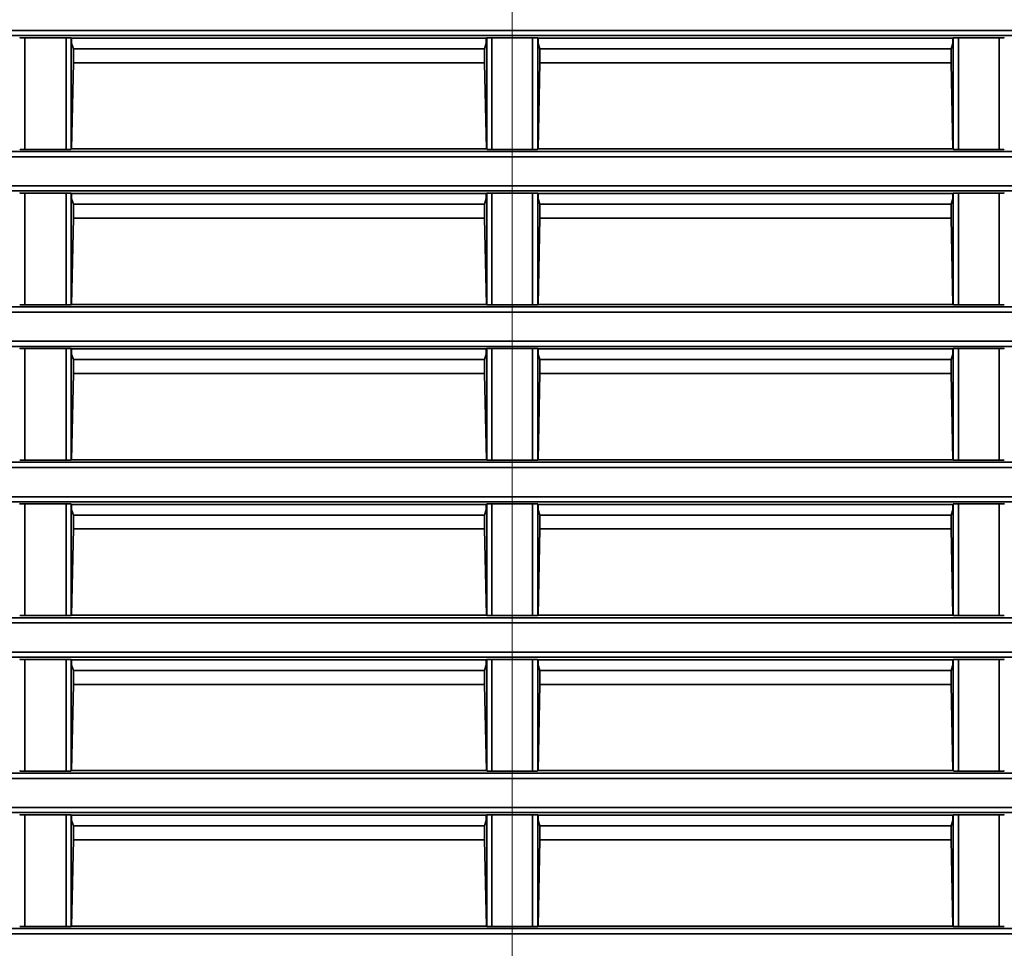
# Model space of a CAD drawing. Header units: millimetres. Extents: x 0 to 1118, y 0 to 864.
# Tile 203 of 250: x 936 to 948, y 460 to 471. Entities that reach past the tile are written whole.
import ezdxf

# ---------------------------------------------------------------- set-up
doc = ezdxf.new("R2010")
doc.units = ezdxf.units.MM
doc.styles.add('SLDTEXTSTYLE0', font='TXT', dxfattribs={"width": 0.605})
doc.dimstyles.new('SLDDIMSTYLE3', dxfattribs={"dimtxt": 4.233333, "dimasz": 4.572, "dimexe": 0, "dimexo": 0.0625, "dimgap": 1.058333, "dimtad": 0, "dimtih": 1, "dimtoh": 1, "dimdec": 1, "dimlfac": 4, "dimrnd": 1e-09, "dimzin": 4, "dimdsep": 46, "dimtxsty": 'SLDTEXTSTYLE0', "dimsah": 1, "dimcen": 0.09, "dimadec": 0, "dimazin": 1, "dimtfac": 1, "dimtofl": 0, "dimtmove": 0, "dimatfit": 3, "dimfxl": 1, "dimfrac": 2, "dimtolj": 1, "dimtzin": 12, "dimarcsym": 0})
doc.dimstyles.new('SLDDIMSTYLE4', dxfattribs={"dimtxt": 4.233333, "dimasz": 4.572, "dimexe": 0, "dimexo": 0.0625, "dimgap": 1.058333, "dimtad": 0, "dimtih": 1, "dimtoh": 1, "dimdec": 1, "dimlfac": 4, "dimrnd": 1e-09, "dimzin": 12, "dimdsep": 46, "dimtxsty": 'SLDTEXTSTYLE0', "dimsah": 1, "dimcen": 0.09, "dimadec": 0, "dimazin": 3, "dimtfac": 1, "dimtmove": 0, "dimatfit": 0, "dimfxl": 1, "dimfrac": 2, "dimtolj": 1, "dimtzin": 12, "dimarcsym": 0})
doc.dimstyles.new('SLDDIMSTYLE5', dxfattribs={"dimtxt": 4.233333, "dimasz": 4.572, "dimexe": 0, "dimexo": 0.0625, "dimgap": 1.058333, "dimtad": 0, "dimtih": 1, "dimtoh": 1, "dimdec": 1, "dimlfac": 4, "dimrnd": 1e-09, "dimzin": 12, "dimdsep": 46, "dimtxsty": 'SLDTEXTSTYLE0', "dimsah": 1, "dimcen": 0.09, "dimadec": 0, "dimazin": 3, "dimtfac": 1, "dimtofl": 0, "dimtmove": 0, "dimatfit": 3, "dimfxl": 1, "dimfrac": 2, "dimtolj": 1, "dimtzin": 12, "dimarcsym": 0})
doc.dimstyles.new('SLDDIMSTYLE7', dxfattribs={"dimtxt": 4.233333, "dimasz": 4.572, "dimexe": 0, "dimexo": 0.0625, "dimgap": 1.058333, "dimtad": 0, "dimtih": 1, "dimtoh": 1, "dimdec": 1, "dimlfac": 4, "dimrnd": 1e-09, "dimzin": 4, "dimdsep": 46, "dimtxsty": 'SLDTEXTSTYLE0', "dimsah": 1, "dimcen": 0.09, "dimadec": 0, "dimazin": 1, "dimtfac": 1, "dimtmove": 0, "dimatfit": 0, "dimfxl": 1, "dimfrac": 2, "dimtolj": 1, "dimtzin": 12, "dimarcsym": 0})

# ---------------------------------------------------------------- blocks, each defined once
blk = doc.blocks.new('_D_21')
at = {"color": 7, "linetype": 'Continuous', "lineweight": 0}
for p, q in [((934.937, 497.024), (1079.54, 497.024)), ((1077.94, 497.024), (1077.94, 476.868)), ((1085.54, 475.898), (1084.084, 475.898)), ((1084.084, 475.898), (1084.084, 469.401)), ((1093.624, 475.898), (1095.079, 475.898)), ((1095.079, 475.898), (1095.079, 469.401)), ((1084.084, 469.401), (1085.54, 469.401)), ((1095.079, 469.401), (1093.624, 469.401)), ((1077.94, 448.274), (1077.94, 468.431)), ((934.937, 448.274), (1079.54, 448.274))]:
    blk.add_line(p, q, dxfattribs=at)
at = {"color": 7, "linetype": 'Continuous', "lineweight": 18}
for points in [[(1077.94, 497.024), (1077.178, 492.452), (1078.702, 492.452)], [(1077.94, 448.274), (1078.702, 452.846), (1077.178, 452.846)]]:
    blk.add_solid(points, dxfattribs=at)
at = {"color": 7, "linetype": 'Continuous', "lineweight": 18, "char_height": 4.2333, "attachment_point": 1, "style": 'SLDTEXTSTYLE0'}
for s, insert in [('3X', (1059.346, 474.858)), ('195.0', (1068.077, 474.858)), ('7.7', (1085.54, 474.858))]:
    blk.add_mtext(s, dxfattribs=dict(at, insert=insert))
blk = doc.blocks.new('_D_23')
at = {"color": 7, "linetype": 'Continuous', "lineweight": 0}
for p, q in [((933.15, 466.069), (933.15, 414.095)), ((930.087, 433.618), (930.087, 414.095)), ((904.468, 418.943), (903.013, 418.943)), ((903.013, 418.943), (903.013, 412.446)), ((909.318, 418.943), (910.774, 418.943)), ((910.774, 418.943), (910.774, 412.446)), ((930.087, 415.695), (913.198, 415.695)), ((933.15, 415.695), (942.675, 415.695)), ((903.013, 412.446), (904.468, 412.446)), ((910.774, 412.446), (909.318, 412.446))]:
    blk.add_line(p, q, dxfattribs=at)
at = {"color": 7, "linetype": 'Continuous', "lineweight": 18}
for points in [[(930.087, 415.695), (925.515, 416.457), (925.515, 414.933)], [(933.15, 415.695), (937.722, 414.933), (937.722, 416.457)]]:
    blk.add_solid(points, dxfattribs=at)
at = {"color": 7, "linetype": 'Continuous', "lineweight": 18, "char_height": 4.2333, "attachment_point": 1, "style": 'SLDTEXTSTYLE0'}
for s, insert in [('12.3', (890.239, 417.903)), ('.5', (904.468, 417.903))]:
    blk.add_mtext(s, dxfattribs=dict(at, insert=insert))
blk = doc.blocks.new('_D_24')
at = {"color": 7, "linetype": 'Continuous', "lineweight": 0}
for p, q in [((916.66, 520.499), (915.205, 520.499)), ((915.205, 520.499), (915.205, 514.002)), ((921.51, 520.499), (922.966, 520.499)), ((922.966, 520.499), (922.966, 514.002)), ((930.087, 442.887), (930.087, 518.851)), ((933.337, 449.874), (933.337, 518.851)), ((930.087, 517.25), (925.39, 517.25)), ((933.337, 517.25), (942.862, 517.25)), ((915.205, 514.002), (916.66, 514.002)), ((922.966, 514.002), (921.51, 514.002))]:
    blk.add_line(p, q, dxfattribs=at)
at = {"color": 7, "linetype": 'Continuous', "lineweight": 18}
for points in [[(930.087, 517.25), (925.515, 518.012), (925.515, 516.488)], [(933.337, 517.25), (937.909, 516.488), (937.909, 518.012)]]:
    blk.add_solid(points, dxfattribs=at)
at = {"color": 7, "linetype": 'Continuous', "lineweight": 18, "char_height": 4.2333, "attachment_point": 1, "style": 'SLDTEXTSTYLE0'}
for s, insert in [('13.0', (902.431, 519.459)), ('.5', (916.66, 519.459))]:
    blk.add_mtext(s, dxfattribs=dict(at, insert=insert))
blk = doc.blocks.new('_D_25')
at = {"color": 7, "linetype": 'Continuous', "lineweight": 0}
for p, q in [((913.426, 472.649), (913.426, 482.174)), ((940.174, 472.649), (911.826, 472.649)), ((931.549, 467.67), (911.826, 467.67)), ((913.426, 446.725), (913.426, 467.67)), ((901.521, 449.973), (900.066, 449.973)), ((900.066, 449.973), (900.066, 443.476)), ((906.371, 449.973), (907.827, 449.973)), ((907.827, 449.973), (907.827, 443.476)), ((910.251, 446.725), (913.426, 446.725)), ((900.066, 443.476), (901.521, 443.476)), ((907.827, 443.476), (906.371, 443.476))]:
    blk.add_line(p, q, dxfattribs=at)
at = {"color": 7, "linetype": 'Continuous', "lineweight": 18}
for points in [[(913.426, 472.649), (914.188, 477.221), (912.664, 477.221)], [(913.426, 467.67), (912.664, 463.098), (914.188, 463.098)]]:
    blk.add_solid(points, dxfattribs=at)
at = {"color": 7, "linetype": 'Continuous', "lineweight": 18, "char_height": 4.2333, "attachment_point": 1, "style": 'SLDTEXTSTYLE0'}
for s, insert in [('19.9', (887.292, 448.933)), ('.8', (901.521, 448.933))]:
    blk.add_mtext(s, dxfattribs=dict(at, insert=insert))
blk = doc.blocks.new('_D_26')
at = {"color": 7, "linetype": 'Continuous', "lineweight": 0}
for p, q in [((933.15, 476.029), (933.15, 426.674)), ((941.775, 471.049), (941.775, 426.674)), ((963.079, 431.523), (961.624, 431.523)), ((961.624, 431.523), (961.624, 425.026)), ((971.163, 431.523), (972.619, 431.523)), ((972.619, 431.523), (972.619, 425.026)), ((933.15, 428.274), (923.625, 428.274)), ((941.775, 428.274), (947.881, 428.274)), ((961.624, 425.026), (963.079, 425.026)), ((972.619, 425.026), (971.163, 425.026))]:
    blk.add_line(p, q, dxfattribs=at)
at = {"color": 7, "linetype": 'Continuous', "lineweight": 18}
for points in [[(933.15, 428.274), (928.578, 429.036), (928.578, 427.512)], [(941.775, 428.274), (946.347, 427.512), (946.347, 429.036)]]:
    blk.add_solid(points, dxfattribs=at)
at = {"color": 7, "linetype": 'Continuous', "lineweight": 18, "char_height": 4.2333, "attachment_point": 1, "style": 'SLDTEXTSTYLE0'}
for s, insert in [('34.5', (948.85, 430.483)), ('1.4', (963.079, 430.483))]:
    blk.add_mtext(s, dxfattribs=dict(at, insert=insert))
blk = doc.blocks.new('_D_30')
at = {"color": 7, "linetype": 'Continuous', "lineweight": 0}
for p, q in [((929.726, 467.67), (917.581, 467.67)), ((919.181, 437.349), (919.181, 467.67)), ((940.522, 437.349), (917.581, 437.349)), ((919.181, 428.274), (919.181, 437.349)), ((904.042, 431.523), (902.587, 431.523)), ((902.587, 431.523), (902.587, 425.026)), ((912.126, 431.523), (913.582, 431.523)), ((913.582, 431.523), (913.582, 425.026)), ((916.006, 428.274), (919.181, 428.274)), ((902.587, 425.026), (904.042, 425.026)), ((913.582, 425.026), (912.126, 425.026))]:
    blk.add_line(p, q, dxfattribs=at)
at = {"color": 7, "linetype": 'Continuous', "lineweight": 18}
for points in [[(919.181, 467.67), (918.419, 463.098), (919.943, 463.098)], [(919.181, 437.349), (919.943, 441.921), (918.419, 441.921)]]:
    blk.add_solid(points, dxfattribs=at)
at = {"color": 7, "linetype": 'Continuous', "lineweight": 18, "char_height": 4.2333, "attachment_point": 1, "style": 'SLDTEXTSTYLE0'}
for s, insert in [('121.3', (886.579, 430.483)), ('4.8', (904.042, 430.483))]:
    blk.add_mtext(s, dxfattribs=dict(at, insert=insert))

msp = doc.modelspace()

# ---------------------------------------------------------------- linework, layer by layer
at = {"color": 7, "linetype": 'Continuous', "lineweight": 35}
for p, q in [((930.212, 470.598), (1048.962, 470.598)), ((1048.962, 470.536), (930.212, 470.536)), ((935.898, 470.51), (936.395, 470.51)), ((935.898, 470.51), (935.898, 469.163)), ((936.395, 469.163), (936.395, 470.51)), ((936.457, 470.509), (936.462, 470.505)), ((936.457, 470.509), (936.457, 469.164)), ((941.462, 470.505), (936.462, 470.505)), ((936.462, 470.453), (936.462, 470.505)), ((941.462, 470.505), (941.467, 470.509)), ((941.462, 470.505), (941.462, 470.453)), ((941.467, 469.164), (941.467, 470.509)), ((941.529, 470.51), (942.02, 470.51)), ((941.529, 470.51), (941.529, 469.163)), ((942.02, 469.163), (942.02, 470.51)), ((942.082, 470.509), (942.087, 470.505)), ((942.082, 470.509), (942.082, 469.164)), ((947.087, 470.505), (942.087, 470.505)), ((942.087, 470.453), (942.087, 470.505)), ((947.087, 470.505), (947.092, 470.509)), ((947.087, 470.505), (947.087, 470.453)), ((947.092, 469.164), (947.092, 470.509)), ((947.154, 470.51), (947.645, 470.51)), ((947.154, 470.51), (947.154, 469.163)), ((947.645, 469.163), (947.645, 470.51)), ((936.462, 470.44), (936.462, 470.453)), ((936.483, 470.377), (936.462, 470.44)), ((936.483, 470.377), (936.483, 470.209)), ((941.441, 470.377), (936.483, 470.377)), ((941.441, 470.377), (941.462, 470.44)), ((941.441, 470.209), (941.441, 470.377)), ((941.462, 470.453), (941.462, 470.44)), ((942.087, 470.44), (942.087, 470.453)), ((942.108, 470.377), (942.087, 470.44)), ((942.108, 470.377), (942.108, 470.209)), ((947.066, 470.377), (942.108, 470.377)), ((947.066, 470.377), (947.087, 470.44)), ((947.066, 470.209), (947.066, 470.377)), ((947.087, 470.453), (947.087, 470.44)), ((936.483, 470.209), (936.461, 469.168)), ((941.441, 470.209), (936.483, 470.209)), ((941.463, 469.168), (941.441, 470.209)), ((942.108, 470.209), (942.086, 469.168)), ((947.066, 470.209), (942.108, 470.209)), ((947.088, 469.168), (947.066, 470.209)), ((936.395, 469.163), (935.898, 469.163)), ((936.461, 469.168), (936.457, 469.164)), ((941.463, 469.168), (936.461, 469.168)), ((941.467, 469.164), (941.463, 469.168)), ((942.02, 469.163), (941.529, 469.163)), ((942.086, 469.168), (942.082, 469.164)), ((947.088, 469.168), (942.086, 469.168)), ((947.092, 469.164), (947.088, 469.168)), ((947.645, 469.163), (947.154, 469.163)), ((930.212, 469.138), (1048.962, 469.138)), ((1048.962, 469.075), (930.212, 469.075)), ((933.7, 468.723), (1048.962, 468.723)), ((1048.962, 468.661), (934.048, 468.661)), ((935.898, 468.635), (936.395, 468.635)), ((935.898, 468.635), (935.898, 467.288)), ((936.395, 467.288), (936.395, 468.635)), ((936.457, 468.634), (936.462, 468.63)), ((936.457, 468.634), (936.457, 467.289)), ((941.462, 468.63), (936.462, 468.63)), ((936.462, 468.578), (936.462, 468.63)), ((936.462, 468.565), (936.462, 468.578)), ((936.483, 468.502), (936.462, 468.565)), ((941.441, 468.502), (941.462, 468.565)), ((941.462, 468.63), (941.467, 468.634)), ((941.462, 468.63), (941.462, 468.578)), ((941.462, 468.578), (941.462, 468.565)), ((941.467, 467.289), (941.467, 468.634)), ((941.529, 468.635), (942.02, 468.635)), ((941.529, 468.635), (941.529, 467.288)), ((942.02, 467.288), (942.02, 468.635)), ((942.082, 468.634), (942.087, 468.63)), ((942.082, 468.634), (942.082, 467.289)), ((947.087, 468.63), (942.087, 468.63)), ((942.087, 468.578), (942.087, 468.63)), ((942.087, 468.565), (942.087, 468.578)), ((942.108, 468.502), (942.087, 468.565)), ((947.066, 468.502), (947.087, 468.565)), ((947.087, 468.63), (947.092, 468.634)), ((947.087, 468.63), (947.087, 468.578)), ((947.087, 468.578), (947.087, 468.565)), ((947.092, 467.289), (947.092, 468.634)), ((947.154, 468.635), (947.645, 468.635)), ((947.154, 468.635), (947.154, 467.288)), ((947.645, 467.288), (947.645, 468.635)), ((936.483, 468.502), (936.483, 468.334)), ((941.441, 468.502), (936.483, 468.502)), ((941.441, 468.334), (941.441, 468.502)), ((942.108, 468.502), (942.108, 468.334)), ((947.066, 468.502), (942.108, 468.502)), ((947.066, 468.334), (947.066, 468.502)), ((936.483, 468.334), (936.461, 467.293)), ((941.441, 468.334), (936.483, 468.334)), ((941.463, 467.293), (941.441, 468.334)), ((942.108, 468.334), (942.086, 467.293)), ((947.066, 468.334), (942.108, 468.334)), ((947.088, 467.293), (947.066, 468.334)), ((934.401, 467.263), (1048.962, 467.263)), ((936.395, 467.288), (935.898, 467.288)), ((936.461, 467.293), (936.457, 467.289)), ((941.463, 467.293), (936.461, 467.293)), ((941.467, 467.289), (941.463, 467.293)), ((942.02, 467.288), (941.529, 467.288)), ((942.086, 467.293), (942.082, 467.289)), ((947.088, 467.293), (942.086, 467.293)), ((947.092, 467.289), (947.088, 467.293)), ((947.645, 467.288), (947.154, 467.288)), ((1048.962, 467.2), (934.242, 467.2)), ((934.009, 466.848), (1048.962, 466.848)), ((1048.962, 466.786), (934.055, 466.786)), ((935.898, 466.76), (936.395, 466.76)), ((935.898, 466.76), (935.898, 465.413)), ((936.395, 465.413), (936.395, 466.76)), ((936.457, 466.759), (936.462, 466.755)), ((936.457, 466.759), (936.457, 465.414)), ((941.462, 466.755), (936.462, 466.755)), ((936.462, 466.703), (936.462, 466.755)), ((936.462, 466.69), (936.462, 466.703)), ((936.483, 466.627), (936.462, 466.69)), ((941.441, 466.627), (941.462, 466.69)), ((941.462, 466.755), (941.467, 466.759)), ((941.462, 466.755), (941.462, 466.703)), ((941.462, 466.703), (941.462, 466.69)), ((941.467, 465.414), (941.467, 466.759)), ((941.529, 466.76), (942.02, 466.76)), ((941.529, 466.76), (941.529, 465.413)), ((942.02, 465.413), (942.02, 466.76)), ((942.082, 466.759), (942.087, 466.755)), ((942.082, 466.759), (942.082, 465.414)), ((947.087, 466.755), (942.087, 466.755)), ((942.087, 466.703), (942.087, 466.755)), ((942.087, 466.69), (942.087, 466.703)), ((942.108, 466.627), (942.087, 466.69)), ((947.066, 466.627), (947.087, 466.69)), ((947.087, 466.755), (947.092, 466.759)), ((947.087, 466.755), (947.087, 466.703)), ((947.087, 466.703), (947.087, 466.69)), ((947.092, 465.414), (947.092, 466.759)), ((947.154, 466.76), (947.645, 466.76)), ((947.154, 466.76), (947.154, 465.413)), ((947.645, 465.413), (947.645, 466.76)), ((936.483, 466.627), (936.483, 466.459)), ((941.441, 466.627), (936.483, 466.627)), ((941.441, 466.459), (941.441, 466.627)), ((942.108, 466.627), (942.108, 466.459)), ((947.066, 466.627), (942.108, 466.627)), ((947.066, 466.459), (947.066, 466.627)), ((936.483, 466.459), (936.461, 465.418)), ((941.441, 466.459), (936.483, 466.459)), ((941.463, 465.418), (941.441, 466.459)), ((942.108, 466.459), (942.086, 465.418)), ((947.066, 466.459), (942.108, 466.459)), ((947.088, 465.418), (947.066, 466.459)), ((930.212, 465.388), (1048.962, 465.388)), ((936.395, 465.413), (935.898, 465.413)), ((936.461, 465.418), (936.457, 465.414)), ((941.463, 465.418), (936.461, 465.418)), ((941.467, 465.414), (941.463, 465.418)), ((942.02, 465.413), (941.529, 465.413)), ((942.086, 465.418), (942.082, 465.414)), ((947.088, 465.418), (942.086, 465.418)), ((947.092, 465.414), (947.088, 465.418)), ((947.645, 465.413), (947.154, 465.413)), ((1048.962, 465.325), (930.212, 465.325)), ((930.212, 464.973), (1048.962, 464.973)), ((1048.962, 464.911), (930.212, 464.911)), ((935.898, 464.885), (936.395, 464.885)), ((935.898, 464.885), (935.898, 463.538)), ((936.395, 463.538), (936.395, 464.885)), ((936.457, 464.884), (936.462, 464.88)), ((936.457, 464.884), (936.457, 463.539)), ((941.462, 464.88), (941.467, 464.884)), ((941.467, 463.539), (941.467, 464.884)), ((941.529, 464.885), (942.02, 464.885)), ((941.529, 464.885), (941.529, 463.538)), ((942.02, 463.538), (942.02, 464.885)), ((942.082, 464.884), (942.087, 464.88)), ((942.082, 464.884), (942.082, 463.539)), ((947.087, 464.88), (947.092, 464.884)), ((947.092, 463.539), (947.092, 464.884)), ((947.154, 464.885), (947.645, 464.885)), ((947.154, 464.885), (947.154, 463.538)), ((947.645, 463.538), (947.645, 464.885)), ((941.462, 464.88), (936.462, 464.88)), ((936.462, 464.828), (936.462, 464.88)), ((936.462, 464.815), (936.462, 464.828)), ((936.483, 464.752), (936.462, 464.815)), ((941.441, 464.752), (941.462, 464.815)), ((941.462, 464.88), (941.462, 464.828)), ((941.462, 464.828), (941.462, 464.815)), ((947.087, 464.88), (942.087, 464.88)), ((942.087, 464.828), (942.087, 464.88)), ((942.087, 464.815), (942.087, 464.828)), ((942.108, 464.752), (942.087, 464.815)), ((947.066, 464.752), (947.087, 464.815)), ((947.087, 464.88), (947.087, 464.828)), ((947.087, 464.828), (947.087, 464.815)), ((936.483, 464.752), (936.483, 464.584)), ((941.441, 464.752), (936.483, 464.752)), ((941.441, 464.584), (941.441, 464.752)), ((942.108, 464.752), (942.108, 464.584)), ((947.066, 464.752), (942.108, 464.752)), ((947.066, 464.584), (947.066, 464.752)), ((936.483, 464.584), (936.461, 463.543)), ((941.441, 464.584), (936.483, 464.584)), ((941.463, 463.543), (941.441, 464.584)), ((942.108, 464.584), (942.086, 463.543)), ((947.066, 464.584), (942.108, 464.584)), ((947.088, 463.543), (947.066, 464.584)), ((930.212, 463.513), (1048.962, 463.513)), ((936.395, 463.538), (935.898, 463.538)), ((936.461, 463.543), (936.457, 463.539)), ((941.463, 463.543), (936.461, 463.543)), ((941.467, 463.539), (941.463, 463.543)), ((942.02, 463.538), (941.529, 463.538)), ((942.086, 463.543), (942.082, 463.539)), ((947.088, 463.543), (942.086, 463.543)), ((947.092, 463.539), (947.088, 463.543)), ((947.645, 463.538), (947.154, 463.538)), ((1048.962, 463.45), (930.212, 463.45)), ((930.212, 463.098), (1048.962, 463.098)), ((1048.962, 463.036), (930.212, 463.036)), ((935.898, 463.01), (936.395, 463.01)), ((935.898, 463.01), (935.898, 461.663)), ((936.395, 461.663), (936.395, 463.01)), ((936.457, 463.009), (936.462, 463.005)), ((936.457, 463.009), (936.457, 461.664)), ((941.462, 463.005), (936.462, 463.005)), ((936.462, 462.953), (936.462, 463.005)), ((941.462, 463.005), (941.467, 463.009)), ((941.462, 463.005), (941.462, 462.953)), ((941.467, 461.664), (941.467, 463.009)), ((941.529, 463.01), (942.02, 463.01)), ((941.529, 463.01), (941.529, 461.663)), ((942.02, 461.663), (942.02, 463.01)), ((942.082, 463.009), (942.087, 463.005)), ((942.082, 463.009), (942.082, 461.664)), ((947.087, 463.005), (942.087, 463.005)), ((942.087, 462.953), (942.087, 463.005)), ((947.087, 463.005), (947.092, 463.009)), ((947.087, 463.005), (947.087, 462.953)), ((947.092, 461.664), (947.092, 463.009)), ((947.154, 463.01), (947.645, 463.01)), ((947.154, 463.01), (947.154, 461.663)), ((947.645, 461.663), (947.645, 463.01)), ((936.462, 462.94), (936.462, 462.953)), ((936.483, 462.877), (936.462, 462.94)), ((936.483, 462.877), (936.483, 462.709)), ((941.441, 462.877), (936.483, 462.877)), ((941.441, 462.877), (941.462, 462.94)), ((941.441, 462.709), (941.441, 462.877)), ((941.462, 462.953), (941.462, 462.94)), ((942.087, 462.94), (942.087, 462.953)), ((942.108, 462.877), (942.087, 462.94)), ((942.108, 462.877), (942.108, 462.709)), ((947.066, 462.877), (942.108, 462.877)), ((947.066, 462.877), (947.087, 462.94)), ((947.066, 462.709), (947.066, 462.877)), ((947.087, 462.953), (947.087, 462.94)), ((936.483, 462.709), (936.461, 461.668)), ((941.441, 462.709), (936.483, 462.709)), ((941.463, 461.668), (941.441, 462.709)), ((942.108, 462.709), (942.086, 461.668)), ((947.066, 462.709), (942.108, 462.709)), ((947.088, 461.668), (947.066, 462.709)), ((930.212, 461.638), (1048.962, 461.638)), ((1048.962, 461.575), (930.212, 461.575)), ((936.395, 461.663), (935.898, 461.663)), ((936.461, 461.668), (936.457, 461.664)), ((941.463, 461.668), (936.461, 461.668)), ((941.467, 461.664), (941.463, 461.668)), ((942.02, 461.663), (941.529, 461.663)), ((942.086, 461.668), (942.082, 461.664)), ((947.088, 461.668), (942.086, 461.668)), ((947.092, 461.664), (947.088, 461.668)), ((947.645, 461.663), (947.154, 461.663)), ((930.212, 461.223), (1048.962, 461.223)), ((1048.962, 461.161), (930.212, 461.161)), ((935.898, 461.135), (936.395, 461.135)), ((935.898, 461.135), (935.898, 459.788)), ((936.395, 459.788), (936.395, 461.135)), ((936.457, 461.134), (936.462, 461.13)), ((936.457, 461.134), (936.457, 459.789)), ((941.462, 461.13), (936.462, 461.13)), ((936.462, 461.078), (936.462, 461.13)), ((941.462, 461.13), (941.467, 461.134)), ((941.462, 461.13), (941.462, 461.078)), ((941.467, 459.789), (941.467, 461.134)), ((941.529, 461.135), (942.02, 461.135)), ((941.529, 461.135), (941.529, 459.788)), ((942.02, 459.788), (942.02, 461.135)), ((942.082, 461.134), (942.087, 461.13)), ((942.082, 461.134), (942.082, 459.789)), ((947.087, 461.13), (942.087, 461.13)), ((942.087, 461.078), (942.087, 461.13)), ((947.087, 461.13), (947.092, 461.134)), ((947.087, 461.13), (947.087, 461.078)), ((947.092, 459.789), (947.092, 461.134)), ((947.154, 461.135), (947.645, 461.135)), ((947.154, 461.135), (947.154, 459.788)), ((947.645, 459.788), (947.645, 461.135)), ((936.462, 461.065), (936.462, 461.078)), ((936.483, 461.002), (936.462, 461.065)), ((936.483, 461.002), (936.483, 460.834)), ((941.441, 461.002), (936.483, 461.002)), ((941.441, 461.002), (941.462, 461.065)), ((941.441, 460.834), (941.441, 461.002)), ((941.462, 461.078), (941.462, 461.065)), ((942.087, 461.065), (942.087, 461.078)), ((942.108, 461.002), (942.087, 461.065)), ((942.108, 461.002), (942.108, 460.834)), ((947.066, 461.002), (942.108, 461.002)), ((947.066, 461.002), (947.087, 461.065)), ((947.066, 460.834), (947.066, 461.002)), ((947.087, 461.078), (947.087, 461.065)), ((936.483, 460.834), (936.461, 459.793)), ((941.441, 460.834), (936.483, 460.834)), ((941.463, 459.793), (941.441, 460.834)), ((942.108, 460.834), (942.086, 459.793)), ((947.066, 460.834), (942.108, 460.834)), ((947.088, 459.793), (947.066, 460.834)), ((936.395, 459.788), (935.898, 459.788)), ((936.461, 459.793), (936.457, 459.789)), ((941.463, 459.793), (936.461, 459.793)), ((941.467, 459.789), (941.463, 459.793)), ((942.02, 459.788), (941.529, 459.788)), ((942.086, 459.793), (942.082, 459.789)), ((947.088, 459.793), (942.086, 459.793)), ((947.092, 459.789), (947.088, 459.793)), ((947.645, 459.788), (947.154, 459.788)), ((930.212, 459.763), (1048.962, 459.763)), ((1048.962, 459.7), (930.212, 459.7))]:
    msp.add_line(p, q, dxfattribs=at)
for points, knots in [([(935.836, 470.509), (935.837, 470.51), (935.837, 470.51), (935.844, 470.51), (935.85, 470.51), (935.859, 470.51), (935.875, 470.51), (935.889, 470.51), (935.898, 470.51)], [0, 0, 0, 0, 0.288462, 0.401284, 0.499453, 0.597858, 0.710904, 1, 1, 1, 1]), ([(936.395, 470.51), (936.405, 470.51), (936.419, 470.51), (936.435, 470.51), (936.443, 470.51), (936.45, 470.51), (936.456, 470.51), (936.457, 470.51), (936.457, 470.509)], [0, 0, 0, 0, 0.288453, 0.401274, 0.499451, 0.597848, 0.710894, 1, 1, 1, 1]), ([(941.467, 470.509), (941.467, 470.51), (941.468, 470.51), (941.474, 470.51), (941.481, 470.51), (941.489, 470.51), (941.505, 470.51), (941.519, 470.51), (941.529, 470.51)], [0, 0, 0, 0, 0.288462, 0.401284, 0.499453, 0.597858, 0.710904, 1, 1, 1, 1]), ([(942.02, 470.51), (942.03, 470.51), (942.044, 470.51), (942.06, 470.51), (942.068, 470.51), (942.075, 470.51), (942.081, 470.51), (942.082, 470.51), (942.082, 470.509)], [0, 0, 0, 0, 0.288453, 0.401274, 0.499451, 0.597848, 0.710894, 1, 1, 1, 1]), ([(947.092, 470.509), (947.092, 470.51), (947.093, 470.51), (947.099, 470.51), (947.106, 470.51), (947.114, 470.51), (947.13, 470.51), (947.144, 470.51), (947.154, 470.51)], [0, 0, 0, 0, 0.288462, 0.401284, 0.499453, 0.597858, 0.710904, 1, 1, 1, 1]), ([(947.645, 470.51), (947.655, 470.51), (947.669, 470.51), (947.685, 470.51), (947.693, 470.51), (947.7, 470.51), (947.706, 470.51), (947.707, 470.51), (947.707, 470.509)], [0, 0, 0, 0, 0.288453, 0.401274, 0.499451, 0.597848, 0.710894, 1, 1, 1, 1]), ([(935.898, 469.163), (935.889, 469.163), (935.875, 469.163), (935.859, 469.163), (935.85, 469.163), (935.844, 469.163), (935.837, 469.164), (935.837, 469.164), (935.836, 469.164)], [0, 0, 0, 0, 0.288453, 0.401274, 0.499451, 0.597848, 0.710894, 1, 1, 1, 1]), ([(936.457, 469.164), (936.457, 469.164), (936.456, 469.164), (936.45, 469.163), (936.444, 469.163), (936.435, 469.163), (936.419, 469.163), (936.405, 469.163), (936.395, 469.163)], [0, 0, 0, 0, 0.288462, 0.401284, 0.499453, 0.597858, 0.710904, 1, 1, 1, 1]), ([(941.529, 469.163), (941.519, 469.163), (941.506, 469.163), (941.489, 469.163), (941.481, 469.163), (941.474, 469.163), (941.468, 469.164), (941.467, 469.164), (941.467, 469.164)], [0, 0, 0, 0, 0.288453, 0.401274, 0.499451, 0.597848, 0.710894, 1, 1, 1, 1]), ([(942.082, 469.164), (942.082, 469.164), (942.081, 469.164), (942.075, 469.163), (942.069, 469.163), (942.06, 469.163), (942.044, 469.163), (942.03, 469.163), (942.02, 469.163)], [0, 0, 0, 0, 0.288462, 0.401284, 0.499453, 0.597858, 0.710904, 1, 1, 1, 1]), ([(947.154, 469.163), (947.144, 469.163), (947.131, 469.163), (947.114, 469.163), (947.106, 469.163), (947.099, 469.163), (947.093, 469.164), (947.092, 469.164), (947.092, 469.164)], [0, 0, 0, 0, 0.288453, 0.401274, 0.499451, 0.597848, 0.710894, 1, 1, 1, 1]), ([(947.707, 469.164), (947.707, 469.164), (947.706, 469.164), (947.7, 469.163), (947.694, 469.163), (947.685, 469.163), (947.669, 469.163), (947.655, 469.163), (947.645, 469.163)], [0, 0, 0, 0, 0.2884624, 0.4012842, 0.4994532, 0.5978581, 0.7109036, 1, 1, 1, 1]), ([(935.836, 468.634), (935.837, 468.635), (935.837, 468.635), (935.844, 468.635), (935.85, 468.635), (935.859, 468.635), (935.875, 468.635), (935.889, 468.635), (935.898, 468.635)], [0, 0, 0, 0, 0.288462, 0.401284, 0.499453, 0.597858, 0.710904, 1, 1, 1, 1]), ([(936.395, 468.635), (936.405, 468.635), (936.419, 468.635), (936.435, 468.635), (936.443, 468.635), (936.45, 468.635), (936.456, 468.635), (936.457, 468.635), (936.457, 468.634)], [0, 0, 0, 0, 0.288453, 0.401274, 0.499451, 0.597848, 0.710894, 1, 1, 1, 1]), ([(941.467, 468.634), (941.467, 468.635), (941.468, 468.635), (941.474, 468.635), (941.481, 468.635), (941.489, 468.635), (941.505, 468.635), (941.519, 468.635), (941.529, 468.635)], [0, 0, 0, 0, 0.288462, 0.401284, 0.499453, 0.597858, 0.710904, 1, 1, 1, 1]), ([(942.02, 468.635), (942.03, 468.635), (942.044, 468.635), (942.06, 468.635), (942.068, 468.635), (942.075, 468.635), (942.081, 468.635), (942.082, 468.635), (942.082, 468.634)], [0, 0, 0, 0, 0.288453, 0.401274, 0.499451, 0.597848, 0.710894, 1, 1, 1, 1]), ([(947.092, 468.634), (947.092, 468.635), (947.093, 468.635), (947.099, 468.635), (947.106, 468.635), (947.114, 468.635), (947.13, 468.635), (947.144, 468.635), (947.154, 468.635)], [0, 0, 0, 0, 0.288462, 0.401284, 0.499453, 0.597858, 0.710904, 1, 1, 1, 1]), ([(947.645, 468.635), (947.655, 468.635), (947.669, 468.635), (947.685, 468.635), (947.693, 468.635), (947.7, 468.635), (947.706, 468.635), (947.707, 468.635), (947.707, 468.634)], [0, 0, 0, 0, 0.288453, 0.401274, 0.499451, 0.597848, 0.710894, 1, 1, 1, 1]), ([(935.898, 467.288), (935.889, 467.288), (935.875, 467.288), (935.859, 467.288), (935.85, 467.288), (935.844, 467.288), (935.837, 467.289), (935.837, 467.289), (935.836, 467.289)], [0, 0, 0, 0, 0.288453, 0.401274, 0.499451, 0.597848, 0.710894, 1, 1, 1, 1]), ([(936.457, 467.289), (936.457, 467.289), (936.456, 467.289), (936.45, 467.288), (936.444, 467.288), (936.435, 467.288), (936.419, 467.288), (936.405, 467.288), (936.395, 467.288)], [0, 0, 0, 0, 0.2884624, 0.4012842, 0.4994532, 0.5978581, 0.7109036, 1, 1, 1, 1]), ([(941.529, 467.288), (941.519, 467.288), (941.506, 467.288), (941.489, 467.288), (941.481, 467.288), (941.474, 467.288), (941.468, 467.289), (941.467, 467.289), (941.467, 467.289)], [0, 0, 0, 0, 0.288453, 0.401274, 0.499451, 0.597848, 0.710894, 1, 1, 1, 1]), ([(942.082, 467.289), (942.082, 467.289), (942.081, 467.289), (942.075, 467.288), (942.069, 467.288), (942.06, 467.288), (942.044, 467.288), (942.03, 467.288), (942.02, 467.288)], [0, 0, 0, 0, 0.288462, 0.401284, 0.499453, 0.597858, 0.710904, 1, 1, 1, 1]), ([(947.154, 467.288), (947.144, 467.288), (947.131, 467.288), (947.114, 467.288), (947.106, 467.288), (947.099, 467.288), (947.093, 467.289), (947.092, 467.289), (947.092, 467.289)], [0, 0, 0, 0, 0.288453, 0.401274, 0.499451, 0.597848, 0.710894, 1, 1, 1, 1]), ([(947.707, 467.289), (947.707, 467.289), (947.706, 467.289), (947.7, 467.288), (947.694, 467.288), (947.685, 467.288), (947.669, 467.288), (947.655, 467.288), (947.645, 467.288)], [0, 0, 0, 0, 0.2884624, 0.4012842, 0.4994532, 0.5978581, 0.7109036, 1, 1, 1, 1]), ([(935.836, 466.759), (935.837, 466.76), (935.837, 466.76), (935.844, 466.76), (935.85, 466.76), (935.859, 466.76), (935.875, 466.76), (935.889, 466.76), (935.898, 466.76)], [0, 0, 0, 0, 0.288462, 0.401284, 0.499453, 0.597858, 0.710904, 1, 1, 1, 1]), ([(936.395, 466.76), (936.405, 466.76), (936.419, 466.76), (936.435, 466.76), (936.443, 466.76), (936.45, 466.76), (936.456, 466.76), (936.457, 466.76), (936.457, 466.759)], [0, 0, 0, 0, 0.288453, 0.401274, 0.499451, 0.597848, 0.710894, 1, 1, 1, 1]), ([(941.467, 466.759), (941.467, 466.76), (941.468, 466.76), (941.474, 466.76), (941.481, 466.76), (941.489, 466.76), (941.505, 466.76), (941.519, 466.76), (941.529, 466.76)], [0, 0, 0, 0, 0.288462, 0.401284, 0.499453, 0.597858, 0.710904, 1, 1, 1, 1]), ([(942.02, 466.76), (942.03, 466.76), (942.044, 466.76), (942.06, 466.76), (942.068, 466.76), (942.075, 466.76), (942.081, 466.76), (942.082, 466.76), (942.082, 466.759)], [0, 0, 0, 0, 0.288453, 0.401274, 0.499451, 0.597848, 0.710894, 1, 1, 1, 1]), ([(947.092, 466.759), (947.092, 466.76), (947.093, 466.76), (947.099, 466.76), (947.106, 466.76), (947.114, 466.76), (947.13, 466.76), (947.144, 466.76), (947.154, 466.76)], [0, 0, 0, 0, 0.288462, 0.401284, 0.499453, 0.597858, 0.710904, 1, 1, 1, 1]), ([(947.645, 466.76), (947.655, 466.76), (947.669, 466.76), (947.685, 466.76), (947.693, 466.76), (947.7, 466.76), (947.706, 466.76), (947.707, 466.76), (947.707, 466.759)], [0, 0, 0, 0, 0.288453, 0.401274, 0.499451, 0.597848, 0.710894, 1, 1, 1, 1]), ([(935.898, 465.413), (935.889, 465.413), (935.875, 465.413), (935.859, 465.413), (935.85, 465.413), (935.844, 465.413), (935.837, 465.414), (935.837, 465.414), (935.836, 465.414)], [0, 0, 0, 0, 0.288453, 0.401274, 0.499451, 0.597848, 0.710894, 1, 1, 1, 1]), ([(936.457, 465.414), (936.457, 465.414), (936.456, 465.414), (936.45, 465.413), (936.444, 465.413), (936.435, 465.413), (936.419, 465.413), (936.405, 465.413), (936.395, 465.413)], [0, 0, 0, 0, 0.2884624, 0.4012842, 0.4994532, 0.5978581, 0.7109036, 1, 1, 1, 1]), ([(941.529, 465.413), (941.519, 465.413), (941.506, 465.413), (941.489, 465.413), (941.481, 465.413), (941.474, 465.413), (941.468, 465.414), (941.467, 465.414), (941.467, 465.414)], [0, 0, 0, 0, 0.288453, 0.401274, 0.499451, 0.597848, 0.710894, 1, 1, 1, 1]), ([(942.082, 465.414), (942.082, 465.414), (942.081, 465.414), (942.075, 465.413), (942.069, 465.413), (942.06, 465.413), (942.044, 465.413), (942.03, 465.413), (942.02, 465.413)], [0, 0, 0, 0, 0.2884624, 0.4012842, 0.4994532, 0.5978581, 0.7109036, 1, 1, 1, 1]), ([(947.154, 465.413), (947.144, 465.413), (947.131, 465.413), (947.114, 465.413), (947.106, 465.413), (947.099, 465.413), (947.093, 465.414), (947.092, 465.414), (947.092, 465.414)], [0, 0, 0, 0, 0.288453, 0.401274, 0.499451, 0.597848, 0.710894, 1, 1, 1, 1]), ([(947.707, 465.414), (947.707, 465.414), (947.706, 465.414), (947.7, 465.413), (947.694, 465.413), (947.685, 465.413), (947.669, 465.413), (947.655, 465.413), (947.645, 465.413)], [0, 0, 0, 0, 0.288462, 0.401284, 0.499453, 0.597858, 0.710904, 1, 1, 1, 1]), ([(935.836, 464.884), (935.837, 464.885), (935.837, 464.885), (935.844, 464.885), (935.85, 464.885), (935.859, 464.885), (935.875, 464.885), (935.889, 464.885), (935.898, 464.885)], [0, 0, 0, 0, 0.288462, 0.401284, 0.499453, 0.597858, 0.710904, 1, 1, 1, 1]), ([(936.395, 464.885), (936.405, 464.885), (936.419, 464.885), (936.435, 464.885), (936.443, 464.885), (936.45, 464.885), (936.456, 464.885), (936.457, 464.885), (936.457, 464.884)], [0, 0, 0, 0, 0.288453, 0.401274, 0.499451, 0.597848, 0.710894, 1, 1, 1, 1]), ([(941.467, 464.884), (941.467, 464.885), (941.468, 464.885), (941.474, 464.885), (941.481, 464.885), (941.489, 464.885), (941.505, 464.885), (941.519, 464.885), (941.529, 464.885)], [0, 0, 0, 0, 0.2884624, 0.4012842, 0.4994532, 0.5978581, 0.7109036, 1, 1, 1, 1]), ([(942.02, 464.885), (942.03, 464.885), (942.044, 464.885), (942.06, 464.885), (942.068, 464.885), (942.075, 464.885), (942.081, 464.885), (942.082, 464.885), (942.082, 464.884)], [0, 0, 0, 0, 0.288453, 0.401274, 0.499451, 0.597848, 0.710894, 1, 1, 1, 1]), ([(947.092, 464.884), (947.092, 464.885), (947.093, 464.885), (947.099, 464.885), (947.106, 464.885), (947.114, 464.885), (947.13, 464.885), (947.144, 464.885), (947.154, 464.885)], [0, 0, 0, 0, 0.2884624, 0.4012842, 0.4994532, 0.5978581, 0.7109036, 1, 1, 1, 1]), ([(947.645, 464.885), (947.655, 464.885), (947.669, 464.885), (947.685, 464.885), (947.693, 464.885), (947.7, 464.885), (947.706, 464.885), (947.707, 464.885), (947.707, 464.884)], [0, 0, 0, 0, 0.2884532, 0.4012743, 0.4994506, 0.5978481, 0.7108943, 1, 1, 1, 1]), ([(935.898, 463.538), (935.889, 463.538), (935.875, 463.538), (935.859, 463.538), (935.85, 463.538), (935.844, 463.538), (935.837, 463.539), (935.837, 463.539), (935.836, 463.539)], [0, 0, 0, 0, 0.2884532, 0.4012743, 0.4994506, 0.5978481, 0.7108943, 1, 1, 1, 1]), ([(936.457, 463.539), (936.457, 463.539), (936.456, 463.539), (936.45, 463.538), (936.444, 463.538), (936.435, 463.538), (936.419, 463.538), (936.405, 463.538), (936.395, 463.538)], [0, 0, 0, 0, 0.2884624, 0.4012842, 0.4994532, 0.5978581, 0.7109036, 1, 1, 1, 1]), ([(941.529, 463.538), (941.519, 463.538), (941.506, 463.538), (941.489, 463.538), (941.481, 463.538), (941.474, 463.538), (941.468, 463.539), (941.467, 463.539), (941.467, 463.539)], [0, 0, 0, 0, 0.288453, 0.401274, 0.499451, 0.597848, 0.710894, 1, 1, 1, 1]), ([(942.082, 463.539), (942.082, 463.539), (942.081, 463.539), (942.075, 463.538), (942.069, 463.538), (942.06, 463.538), (942.044, 463.538), (942.03, 463.538), (942.02, 463.538)], [0, 0, 0, 0, 0.288462, 0.401284, 0.499453, 0.597858, 0.710904, 1, 1, 1, 1]), ([(947.154, 463.538), (947.144, 463.538), (947.131, 463.538), (947.114, 463.538), (947.106, 463.538), (947.099, 463.538), (947.093, 463.539), (947.092, 463.539), (947.092, 463.539)], [0, 0, 0, 0, 0.288453, 0.401274, 0.499451, 0.597848, 0.710894, 1, 1, 1, 1]), ([(947.707, 463.539), (947.707, 463.539), (947.706, 463.539), (947.7, 463.538), (947.694, 463.538), (947.685, 463.538), (947.669, 463.538), (947.655, 463.538), (947.645, 463.538)], [0, 0, 0, 0, 0.288462, 0.401284, 0.499453, 0.597858, 0.710904, 1, 1, 1, 1]), ([(935.836, 463.009), (935.837, 463.01), (935.837, 463.01), (935.844, 463.01), (935.85, 463.01), (935.859, 463.01), (935.875, 463.01), (935.889, 463.01), (935.898, 463.01)], [0, 0, 0, 0, 0.288462, 0.401284, 0.499453, 0.597858, 0.710904, 1, 1, 1, 1]), ([(936.395, 463.01), (936.405, 463.01), (936.419, 463.01), (936.435, 463.01), (936.443, 463.01), (936.45, 463.01), (936.456, 463.01), (936.457, 463.01), (936.457, 463.009)], [0, 0, 0, 0, 0.288453, 0.401274, 0.499451, 0.597848, 0.710894, 1, 1, 1, 1]), ([(941.467, 463.009), (941.467, 463.01), (941.468, 463.01), (941.474, 463.01), (941.481, 463.01), (941.489, 463.01), (941.505, 463.01), (941.519, 463.01), (941.529, 463.01)], [0, 0, 0, 0, 0.2884624, 0.4012842, 0.4994532, 0.5978581, 0.7109036, 1, 1, 1, 1]), ([(942.02, 463.01), (942.03, 463.01), (942.044, 463.01), (942.06, 463.01), (942.068, 463.01), (942.075, 463.01), (942.081, 463.01), (942.082, 463.01), (942.082, 463.009)], [0, 0, 0, 0, 0.288453, 0.401274, 0.499451, 0.597848, 0.710894, 1, 1, 1, 1]), ([(947.092, 463.009), (947.092, 463.01), (947.093, 463.01), (947.099, 463.01), (947.106, 463.01), (947.114, 463.01), (947.13, 463.01), (947.144, 463.01), (947.154, 463.01)], [0, 0, 0, 0, 0.2884624, 0.4012842, 0.4994532, 0.5978581, 0.7109036, 1, 1, 1, 1]), ([(947.645, 463.01), (947.655, 463.01), (947.669, 463.01), (947.685, 463.01), (947.693, 463.01), (947.7, 463.01), (947.706, 463.01), (947.707, 463.01), (947.707, 463.009)], [0, 0, 0, 0, 0.2884532, 0.4012743, 0.4994506, 0.5978481, 0.7108943, 1, 1, 1, 1]), ([(935.898, 461.663), (935.889, 461.663), (935.875, 461.663), (935.859, 461.663), (935.85, 461.663), (935.844, 461.663), (935.837, 461.664), (935.837, 461.664), (935.836, 461.664)], [0, 0, 0, 0, 0.2884532, 0.4012743, 0.4994506, 0.5978481, 0.7108943, 1, 1, 1, 1]), ([(936.457, 461.664), (936.457, 461.664), (936.456, 461.664), (936.45, 461.663), (936.444, 461.663), (936.435, 461.663), (936.419, 461.663), (936.405, 461.663), (936.395, 461.663)], [0, 0, 0, 0, 0.288462, 0.401284, 0.499453, 0.597858, 0.710904, 1, 1, 1, 1]), ([(941.529, 461.663), (941.519, 461.663), (941.506, 461.663), (941.489, 461.663), (941.481, 461.663), (941.474, 461.663), (941.468, 461.664), (941.467, 461.664), (941.467, 461.664)], [0, 0, 0, 0, 0.288453, 0.401274, 0.499451, 0.597848, 0.710894, 1, 1, 1, 1]), ([(942.082, 461.664), (942.082, 461.664), (942.081, 461.664), (942.075, 461.663), (942.069, 461.663), (942.06, 461.663), (942.044, 461.663), (942.03, 461.663), (942.02, 461.663)], [0, 0, 0, 0, 0.288462, 0.401284, 0.499453, 0.597858, 0.710904, 1, 1, 1, 1]), ([(947.154, 461.663), (947.144, 461.663), (947.131, 461.663), (947.114, 461.663), (947.106, 461.663), (947.099, 461.663), (947.093, 461.664), (947.092, 461.664), (947.092, 461.664)], [0, 0, 0, 0, 0.288453, 0.401274, 0.499451, 0.597848, 0.710894, 1, 1, 1, 1]), ([(947.707, 461.664), (947.707, 461.664), (947.706, 461.664), (947.7, 461.663), (947.694, 461.663), (947.685, 461.663), (947.669, 461.663), (947.655, 461.663), (947.645, 461.663)], [0, 0, 0, 0, 0.288462, 0.401284, 0.499453, 0.597858, 0.710904, 1, 1, 1, 1]), ([(935.836, 461.134), (935.837, 461.135), (935.837, 461.135), (935.844, 461.135), (935.85, 461.135), (935.859, 461.135), (935.875, 461.135), (935.889, 461.135), (935.898, 461.135)], [0, 0, 0, 0, 0.288462, 0.401284, 0.499453, 0.597858, 0.710904, 1, 1, 1, 1]), ([(936.395, 461.135), (936.405, 461.135), (936.419, 461.135), (936.435, 461.135), (936.443, 461.135), (936.45, 461.135), (936.456, 461.135), (936.457, 461.135), (936.457, 461.134)], [0, 0, 0, 0, 0.2884532, 0.4012743, 0.4994506, 0.5978481, 0.7108943, 1, 1, 1, 1]), ([(941.467, 461.134), (941.467, 461.135), (941.468, 461.135), (941.474, 461.135), (941.481, 461.135), (941.489, 461.135), (941.505, 461.135), (941.519, 461.135), (941.529, 461.135)], [0, 0, 0, 0, 0.2884624, 0.4012842, 0.4994532, 0.5978581, 0.7109036, 1, 1, 1, 1]), ([(942.02, 461.135), (942.03, 461.135), (942.044, 461.135), (942.06, 461.135), (942.068, 461.135), (942.075, 461.135), (942.081, 461.135), (942.082, 461.135), (942.082, 461.134)], [0, 0, 0, 0, 0.288453, 0.401274, 0.499451, 0.597848, 0.710894, 1, 1, 1, 1]), ([(947.092, 461.134), (947.092, 461.135), (947.093, 461.135), (947.099, 461.135), (947.106, 461.135), (947.114, 461.135), (947.13, 461.135), (947.144, 461.135), (947.154, 461.135)], [0, 0, 0, 0, 0.288462, 0.401284, 0.499453, 0.597858, 0.710904, 1, 1, 1, 1]), ([(947.645, 461.135), (947.655, 461.135), (947.669, 461.135), (947.685, 461.135), (947.693, 461.135), (947.7, 461.135), (947.706, 461.135), (947.707, 461.135), (947.707, 461.134)], [0, 0, 0, 0, 0.2884532, 0.4012743, 0.4994506, 0.5978481, 0.7108943, 1, 1, 1, 1]), ([(935.898, 459.788), (935.889, 459.788), (935.875, 459.788), (935.859, 459.788), (935.85, 459.788), (935.844, 459.788), (935.837, 459.789), (935.837, 459.789), (935.836, 459.789)], [0, 0, 0, 0, 0.288453, 0.401274, 0.499451, 0.597848, 0.710894, 1, 1, 1, 1]), ([(936.457, 459.789), (936.457, 459.789), (936.456, 459.789), (936.45, 459.788), (936.444, 459.788), (936.435, 459.788), (936.419, 459.788), (936.405, 459.788), (936.395, 459.788)], [0, 0, 0, 0, 0.2884624, 0.4012842, 0.4994532, 0.5978581, 0.7109036, 1, 1, 1, 1]), ([(941.529, 459.788), (941.519, 459.788), (941.506, 459.788), (941.489, 459.788), (941.481, 459.788), (941.474, 459.788), (941.468, 459.789), (941.467, 459.789), (941.467, 459.789)], [0, 0, 0, 0, 0.288453, 0.401274, 0.499451, 0.597848, 0.710894, 1, 1, 1, 1]), ([(942.082, 459.789), (942.082, 459.789), (942.081, 459.789), (942.075, 459.788), (942.069, 459.788), (942.06, 459.788), (942.044, 459.788), (942.03, 459.788), (942.02, 459.788)], [0, 0, 0, 0, 0.288462, 0.401284, 0.499453, 0.597858, 0.710904, 1, 1, 1, 1]), ([(947.154, 459.788), (947.144, 459.788), (947.131, 459.788), (947.114, 459.788), (947.106, 459.788), (947.099, 459.788), (947.093, 459.789), (947.092, 459.789), (947.092, 459.789)], [0, 0, 0, 0, 0.288453, 0.401274, 0.499451, 0.597848, 0.710894, 1, 1, 1, 1]), ([(947.707, 459.789), (947.707, 459.789), (947.706, 459.789), (947.7, 459.788), (947.694, 459.788), (947.685, 459.788), (947.669, 459.788), (947.655, 459.788), (947.645, 459.788)], [0, 0, 0, 0, 0.288462, 0.401284, 0.499453, 0.597858, 0.710904, 1, 1, 1, 1])]:
    msp.add_open_spline(points, degree=3, knots=knots, dxfattribs=at)

# ---------------------------------------------------------------- dimensions: what is measured, and where the dimension line sits
at = {"color": 7, "linetype": 'Continuous', "lineweight": 18}
for base, p1, p2, dimstyle, picture, middle in [((933.337, 517.25), (930.087, 441.287), (933.337, 448.274), 'SLDDIMSTYLE7', '_D_24', (913.426, 517.25)), ((941.775, 428.274), (933.15, 477.629), (941.775, 472.649), 'SLDDIMSTYLE4', '_D_26', (961.462, 428.274)), ((933.149538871, 415.694888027), (930.087038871, 435.218163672), (933.149538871, 467.669550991), 'SLDDIMSTYLE4', '_D_23', (901.233955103, 415.694888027))]:
    dim = msp.add_linear_dim(base=base, p1=p1, p2=p2, dimstyle=dimstyle, dxfattribs=at)
    dim.commit()
    dim.dimension.update_dxf_attribs({"geometry": picture, "text_midpoint": middle, "dimtype": 160})
dim = msp.add_linear_dim(base=(1077.94, 448.274), p1=(933.337, 497.024), p2=(933.337, 448.274), angle=90, text='3X <>', dimstyle='SLDDIMSTYLE3', dxfattribs=at)
dim.commit()
dim.dimension.update_dxf_attribs({"geometry": '_D_21', "text_midpoint": (1077.94, 472.649), "dimtype": 160})
for base, p1, p2, dimstyle, picture, middle in [((913.426, 472.649), (933.15, 467.67), (941.775, 472.649), 'SLDDIMSTYLE4', '_D_25', (913.426, 446.725)), ((919.181, 467.67), (942.122, 437.349), (931.326, 467.67), 'SLDDIMSTYLE5', '_D_30', (919.181, 428.274))]:
    dim = msp.add_linear_dim(base=base, p1=p1, p2=p2, angle=90, dimstyle=dimstyle, dxfattribs=at)
    dim.commit()
    dim.dimension.update_dxf_attribs({"geometry": picture, "text_midpoint": middle, "dimtype": 160})

doc.saveas('drawing.dxf')
